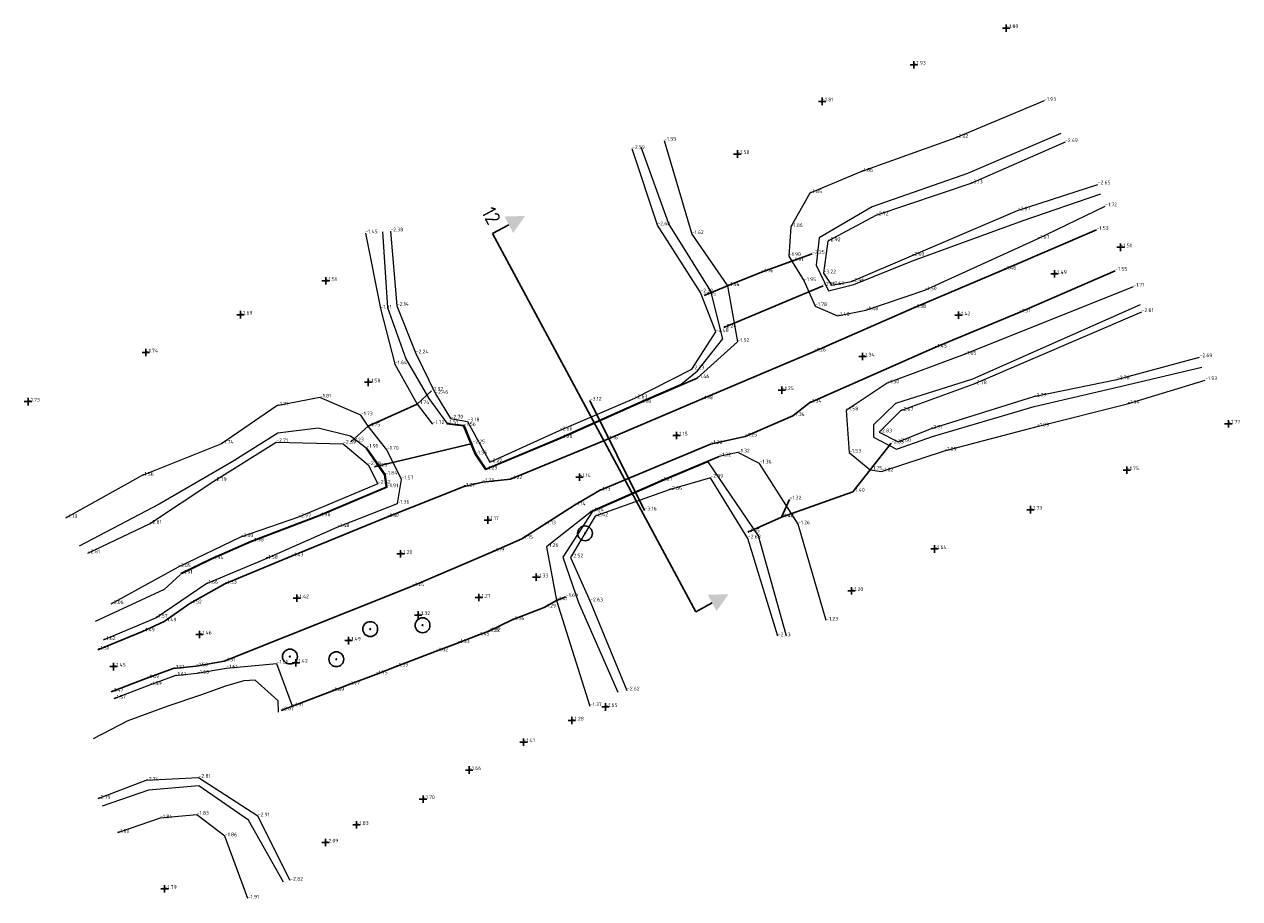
# Model space of a CAD drawing. Header units: metres. Extents: x 107967 to 113993, y 444343 to 445893.
# Tile 3 of 5: x 113239 to 113320, y 444343 to 444402. Entities that reach past the tile are written whole.
import ezdxf
from ezdxf.enums import TextEntityAlignment as Align

# ---------------------------------------------------------------- set-up
doc = ezdxf.new("R2010")
doc.units = ezdxf.units.M
doc.header["$LTSCALE"] = 0.25
doc.layers.get('0').update_dxf_attribs({"linetype": 'CONTINUOUS'})
for name, color, linetype in [('B-ME-IE-TERREINAFSCHEIDING_DOORGANG-G', 1, 'CONTINUOUS'), ('B-WE-GK-BESCHOEIING-G', 130, 'CONTINUOUS'), ('B-WE-IE-TERREINAFSCHEIDING_KUNSTMATIG_HEKWERK-G', 20, 'CONTINUOUS'), ('B-WE-VH-KANTVERHARDING_ASFALTVERHARDING-G', 13, 'CONTINUOUS'), ('B-WE-WH-DUIKER-G', 5, 'CONTINUOUS'), ('PROFIELEN', 7, 'CONTINUOUS'), ('PRONIVO', 7, 'CONTINUOUS')]:
    doc.layers.add(name, color=color, linetype=linetype)
for name, color, linetype, lineweight in [('B-WE-GR-BOOM-S', 90, 'CONTINUOUS', 25), ('B-WE-GW-WATERGANG_BODEM-G', 40, 'CONTINUOUS', 18), ('B-WE-GW-WATERGANG_INSTEEK-G', 62, 'CONTINUOUS', 18), ('B-WE-WH-WATERLIJN-G', 150, 'CONTINUOUS', 18), ('X-XX-AL-HOOGTELABEL-S', 7, 'CONTINUOUS', 25), ('X-XX-AL-HOOGTELABEL-T', 7, 'CONTINUOUS', 25)]:
    doc.layers.add(name, color=color, linetype=linetype, lineweight=lineweight)
doc.styles.add('ISO', font='isocp.shx')
doc.styles.get("Standard").update_dxf_attribs({"font": 'isocp.shx'})

# ---------------------------------------------------------------- blocks, each defined once
blk = doc.blocks.new('PROFPIJLB')
at = {"layer": 'PRONIVO', "linetype": 'Continuous'}
blk.add_line((0, 1.25), (0, 0), dxfattribs=at)
blk.add_solid([(0.625, 1.25), (-0.625, 1.25), (0, 2.5)], dxfattribs=at)
at = {"linetype": 'Continuous', "style": 'ISO'}
blk.add_attdef('DWPNR', text='', height=0.9, dxfattribs=at).set_placement((-1.25, 0), align=Align.RIGHT)
blk = doc.blocks.new('PROFPIJLE')
at = {"layer": 'PRONIVO', "linetype": 'Continuous'}
blk.add_line((0, 1.25), (0, 0), dxfattribs=at)
blk.add_solid([(0.625, 1.25), (-0.625, 1.25), (0, 2.5)], dxfattribs=at)
blk = doc.blocks.new('SOG-HOOGTEPUNT-SO')
for p, q in [((-0.5, 0), (0.5, 0)), ((0, 0.5), (0, -0.5))]:
    blk.add_line(p, q)
blk = doc.blocks.new('SGR-BOOM_01')
at = {"ltscale": 0.1}
h = blk.add_hatch(color=256, dxfattribs=at)
edge = h.paths.add_edge_path()
edge.add_arc((0, 0), 0.15, 0, 360)
for radius in [2.5, 0.045]:
    blk.add_circle((0, 0), radius)
blk.add_circle((0, 0), 0.15, dxfattribs=at)

msp = doc.modelspace()

# ---------------------------------------------------------------- linework, layer by layer
at = {"layer": 'B-ME-IE-TERREINAFSCHEIDING_DOORGANG-G'}
for points in [[(113261.718, 444374.721, -1.754), (113265.019, 444376.223, -1.735)], [(113294.366, 444370.309, -1.398), (113289.565, 444368.586, -1.479)], [(113273.573, 444362.501, -1.291), (113271.414, 444361.664, -1.338), (113269.837, 444360.902, -1.323)]]:
    msp.add_polyline3d(points, dxfattribs=at)
at = {"layer": 'B-WE-GK-BESCHOEIING-G'}
for points in [[(113267.013, 444374.88, -1.508), (113268.147, 444374.748, -1.555), (113268.914, 444372.836, -1.557), (113269.628, 444371.8, -1.293), (113274.685, 444373.921, -1.201), (113279.973, 444376.281, -1.381), (113283.882, 444377.975, -1.464)], [(113261.607, 444373.273, -1.909), (113262.849, 444371.465, -1.841), (113262.978, 444370.608, -1.91), (113258.353, 444368.652, -1.981), (113253.859, 444366.952, -1.978), (113251.142, 444365.757, -1.943), (113249.118, 444364.777, -1.911)], [(113285.369, 444372.693, -1.321), (113281.438, 444371.051, -1.209), (113276.789, 444368.99, -1.242)]]:
    msp.add_polyline3d(points, dxfattribs=at)
at = {"layer": 'B-WE-GW-WATERGANG_BODEM-G'}
for points in [[(113263.214, 444387.868, -2.381), (113263.649, 444382.839, -2.141), (113264.919, 444379.638, -2.237), (113266.238, 444376.908, -2.462), (113267.269, 444375.245, -2.7), (113268.401, 444375.051, -3.179), (113269.913, 444372.302, -2.224), (113274.614, 444374.441, -2.655), (113279.672, 444376.61, -2.632), (113283.524, 444378.571, -2.231), (113285.13, 444381.081, -2.476), (113284.104, 444383.748, -2.318), (113281.206, 444388.276, -2.6), (113279.494, 444393.424, -2.594)], [(113308.671, 444393.885, -2.692), (113302.32, 444391.093, -3.131), (113295.932, 444388.946, -2.717), (113292.686, 444387.204, -2.923), (113292.393, 444385.036, -3.223), (113292.934, 444384.242, -2.633), (113294.279, 444384.481, -2.46), (113298.33, 444386.226, -2.598), (113305.479, 444389.279, -2.67), (113310.874, 444391.035, -2.645)], [(113313.827, 444382.42, -2.805), (113302.535, 444377.56, -2.776), (113297.592, 444375.761, -2.669), (113296.151, 444374.316, -2.829), (113297.436, 444373.673, -2.599), (113299.61, 444374.559, -2.706), (113306.564, 444376.724, -2.766), (113312.17, 444377.886, -2.759), (113317.736, 444379.382, -2.687)], [(113242.827, 444366.16, -2.812), (113246.986, 444368.145, -2.807), (113251.315, 444371.029, -2.789), (113255.514, 444373.65, -2.712), (113260.022, 444373.544, -2.694), (113261.708, 444372.113, -2.781), (113262.368, 444370.85, -2.518), (113257.008, 444368.588, -2.971), (113253.118, 444367.251, -3), (113248.898, 444365.225, -3.045), (113244.372, 444362.737, -3.057)], [(113289.315, 444360.561, -2.426), (113287.304, 444367.163, -2.681), (113284.781, 444371.25, -2.388), (113281.994, 444370.434, -2.664), (113277.014, 444368.655, -2.422), (113275.352, 444365.878, -2.517), (113276.673, 444362.916, -2.627), (113279.153, 444356.908, -2.624)], [(113256.462, 444344.083, -2.824), (113254.268, 444348.421, -2.911), (113250.286, 444351.015, -2.812), (113246.739, 444350.83, -2.736), (113243.485, 444349.604, -2.793)]]:
    msp.add_polyline3d(points, dxfattribs=at)
at = {"layer": 'B-WE-GW-WATERGANG_INSTEEK-G'}
for points in [[(113307.257, 444396.667, -1.932), (113301.311, 444394.175, -2.023), (113294.91, 444391.883, -1.856), (113291.473, 444390.442, -1.848), (113290.184, 444388.164, -1.856), (113290.066, 444386.198, -1.902), (113290.273, 444385.856, -1.911), (113291.082, 444384.514, -1.945), (113291.827, 444382.825, -1.779), (113293.329, 444382.167, -1.476), (113295.255, 444382.549, -1.479), (113299.216, 444383.897, -1.504), (113306.817, 444387.369, -1.666), (113311.387, 444389.559, -1.717)], [(113281.662, 444393.986, -1.55), (113283.52, 444387.683, -1.619), (113285.931, 444384.185, -1.643), (113286.599, 444380.412, -1.524), (113283.882, 444377.975, -1.464)], [(113261.528, 444387.738, -1.453), (113262.541, 444382.657, -1.613), (113263.508, 444378.908, -1.642), (113265.019, 444376.223, -1.735), (113266.05, 444374.87, -1.718)], [(113313.27, 444384.136, -1.713), (113301.886, 444379.551, -1.645), (113296.69, 444377.621, -1.502), (113293.918, 444375.794, -1.582), (113294.121, 444372.945, -1.533), (113295.545, 444371.794, -1.748), (113296.301, 444371.677, -1.818), (113300.543, 444373.075, -1.886), (113306.785, 444374.709, -1.891), (113312.875, 444376.238, -1.939), (113318.112, 444377.832, -1.928)], [(113243.885, 444360.313, -1.623), (113247.395, 444361.816, -1.572), (113250.773, 444364.097, -1.66), (113254.801, 444365.785, -1.576), (113259.622, 444367.924, -1.478), (113263.687, 444369.508, -1.36), (113263.955, 444371.137, -1.572), (113262.976, 444373.137, -1.699), (113261.718, 444374.721, -1.754), (113261.222, 444375.463, -1.733), (113258.461, 444376.66, -1.807), (113255.567, 444376.109, -1.705), (113251.821, 444373.543, -1.736), (113246.444, 444371.384, -1.562), (113241.316, 444368.534, -1.725)], [(113292.581, 444361.621, -1.226), (113290.688, 444368.118, -1.262), (113288.092, 444372.215, -1.359), (113286.631, 444372.955, -1.321), (113285.369, 444372.693, -1.321)], [(113276.789, 444368.99, -1.242), (113273.739, 444366.587, -1.261), (113274.392, 444362.979, -1.411), (113276.651, 444355.85, -1.372)], [(113256.607, 444355.846, -1.909), (113255.548, 444358.709, -1.61), (113252.147, 444358.397, -1.607), (113250.179, 444358.043, -1.598), (113248.688, 444357.894, -1.61), (113246.979, 444357.269, -1.594), (113244.575, 444356.348, -1.568)], [(113253.605, 444342.87, -1.912), (113252.057, 444347.072, -1.857), (113250.161, 444348.525, -1.827), (113247.697, 444348.292, -1.844), (113244.81, 444347.307, -1.801)]]:
    msp.add_polyline3d(points, dxfattribs=at)
at = {"layer": 'B-WE-IE-TERREINAFSCHEIDING_KUNSTMATIG_HEKWERK-G'}
for points in [[(113284.349, 444383.545, -1.946), (113285.931, 444384.185, -1.643), (113288.214, 444385.109, -1.759), (113290.273, 444385.856, -1.911), (113291.625, 444386.346, -2.247)], [(113265.019, 444376.223, -1.735), (113265.971, 444377.12, -1.924)], [(113260.575, 444373.7, -2.226), (113261.718, 444374.721, -1.754)], [(113296.96, 444373.577, -2.346), (113295.545, 444371.794, -1.748), (113294.366, 444370.309, -1.398)], [(113290.106, 444369.786, -1.32), (113289.565, 444368.586, -1.479), (113287.288, 444367.58, -1.951)], [(113275.042, 444363.219, -1.604), (113274.392, 444362.979, -1.411), (113273.573, 444362.501, -1.291)], [(113269.837, 444360.902, -1.323), (113269.721, 444360.856, -1.334), (113269.068, 444360.611, -1.453), (113267.738, 444360.106, -1.529), (113266.295, 444359.553, -1.623), (113263.594, 444358.516, -1.586), (113262.219, 444357.995, -1.751), (113260.357, 444357.284, -1.771), (113259.269, 444356.862, -1.691), (113256.607, 444355.846, -1.909), (113255.851, 444355.562, -2.07)]]:
    msp.add_polyline3d(points, dxfattribs=at)
at = {"layer": 'B-WE-VH-KANTVERHARDING_ASFALTVERHARDING-G'}
for points in [[(113310.803, 444387.964, -1.532), (113304.561, 444385.286, -1.461), (113298.492, 444382.701, -1.382), (113291.756, 444379.771, -1.259), (113284.184, 444376.547, -1.18), (113277.79, 444373.837, -1.157), (113271.3, 444371.16, -1.219), (113269.408, 444370.963, -1.229), (113268.123, 444370.641, -1.27), (113262.976, 444368.597, -1.303), (113256.536, 444365.955, -1.426), (113252.043, 444364.094, -1.531), (113249.699, 444362.777, -1.517), (113247.974, 444361.559, -1.494), (113246.51, 444360.884, -1.488), (113243.484, 444359.651, -1.51)], [(113312.062, 444385.207, -1.552), (113305.574, 444382.403, -1.512), (113299.891, 444380.025, -1.447), (113291.45, 444376.311, -1.341), (113290.319, 444375.419, -1.336), (113287.109, 444374.037, -1.251), (113284.788, 444373.519, -1.202), (113277.293, 444370.386, -1.132), (113275.614, 444369.392, -1.135), (113273.612, 444368.116, -1.126), (113272.061, 444367.133, -1.152), (113270.13, 444366.277, -1.185), (113264.673, 444363.948, -1.237), (113252.009, 444358.88, -1.507), (113250.11, 444358.539, -1.498), (113248.575, 444358.385, -1.51), (113246.804, 444357.737, -1.494), (113244.396, 444356.815, -1.468)]]:
    msp.add_polyline3d(points, dxfattribs=at)
at = {"layer": 'B-WE-WH-DUIKER-G'}
for points in [[(113285.676, 444381.372, -2.242), (113292.365, 444384.2, -2.245)], [(113276.644, 444376.454, -3.12), (113280.344, 444369.047, -3.162)], [(113268.74, 444373.564, -2.252), (113262.128, 444371.988, -2.253)]]:
    msp.add_polyline3d(points, dxfattribs=at)
at = {"layer": 'B-WE-WH-WATERLIJN-G'}
for points in [[(113308.392, 444394.456, -2.25), (113302.096, 444391.776, -2.25), (113295.683, 444389.522, -2.25), (113292.114, 444387.421, -2.25), (113291.896, 444385.576, -2.25), (113292.726, 444383.851, -2.25), (113294.429, 444384.279, -2.25), (113298.39, 444385.867, -2.25), (113305.841, 444388.593, -2.25), (113311.086, 444390.39, -2.25)], [(113262.679, 444387.837, -1.85), (113263.012, 444382.728, -1.85), (113264.25, 444379.28, -1.85), (113265.8, 444376.604, -1.85), (113267.019, 444374.93, -1.85), (113268.182, 444374.794, -1.85), (113268.958, 444372.86, -1.85), (113269.646, 444371.862, -1.85), (113274.665, 444373.967, -1.85), (113279.953, 444376.327, -1.85), (113282.806, 444377.569, -1.85), (113283.904, 444378.455, -1.85), (113285.62, 444380.61, -1.85), (113284.812, 444383.831, -1.85), (113281.979, 444388.376, -1.85), (113280.11, 444393.546, -1.85)], [(113313.726, 444382.902, -2.25), (113302.436, 444377.893, -2.25), (113297.249, 444376.25, -2.25), (113295.77, 444374.826, -2.25), (113295.776, 444373.981, -2.25), (113297.311, 444373.181, -2.25), (113299.731, 444374.027, -2.25), (113306.587, 444376.049, -2.25), (113312.481, 444377.418, -2.25), (113317.888, 444378.719, -2.25)], [(113249.096, 444364.822, -2.25), (113251.121, 444365.802, -2.25), (113253.84, 444366.998, -2.25), (113258.334, 444368.698, -2.25), (113262.923, 444370.639, -2.25), (113262.801, 444371.446, -2.25), (113261.566, 444373.245, -2.25), (113260.515, 444374.062, -2.25), (113258.333, 444374.593, -2.25), (113255.614, 444374.251, -2.25), (113252.536, 444372.335, -2.25), (113247.629, 444369.474, -2.25), (113242.238, 444366.638, -2.25)], [(113289.87, 444360.651, -1.85), (113288.008, 444367.343, -1.85), (113284.625, 444372.328, -1.85), (113281.458, 444371.005, -1.85), (113276.809, 444368.944, -1.85), (113274.828, 444365.891, -1.85), (113275.877, 444362.831, -1.85), (113278.526, 444356.797, -1.85)], [(113249.073, 444364.723, -2.227), (113247.966, 444363.712, -2.231), (113243.305, 444361.554, -2.231)], [(113255.675, 444355.44, -2.25), (113255.645, 444356.198, -2.25), (113255.182, 444356.639, -2.25), (113254.089, 444357.608, -2.25), (113253.342, 444357.562, -2.25), (113252.088, 444357.208, -2.25), (113250.423, 444356.6, -2.25), (113248.214, 444355.852, -2.25), (113245.524, 444354.868, -2.25), (113243.177, 444353.657, -2.25)], [(113256.007, 444343.992, -2.25), (113253.651, 444348.153, -2.25), (113250.31, 444350.469, -2.25), (113246.919, 444350.174, -2.25), (113243.793, 444349.099, -2.25)]]:
    msp.add_polyline3d(points, dxfattribs=at)
at = {"layer": 'PROFIELEN'}
msp.add_line((113270.088, 444387.721, -3.841), (113283.796, 444362.217, -3.875), dxfattribs=at)

# ---------------------------------------------------------------- block references
at = {"layer": 'B-WE-GR-BOOM-S', "linetype": 'Continuous', "xscale": 0.2, "yscale": 0.2, "zscale": 0.2}
for p in [(113276.325, 444367.504, -2.461), (113261.851, 444361.045, -1.41), (113265.377, 444361.305, -1.32), (113256.439, 444359.195, -1.41), (113259.566, 444359.015, -1.49)]:
    msp.add_blockref('SGR-BOOM_01', p, dxfattribs=at)
at = {"layer": 'PROFIELEN', "rotation": 298.2573324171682}
for name, p in [('PROFPIJLB', (113270.088, 444387.721)), ('PROFPIJLE', (113283.796, 444362.217))]:
    msp.add_blockref(name, p, dxfattribs=at)
at = {"layer": 'X-XX-AL-HOOGTELABEL-S', "linetype": 'Continuous', "xscale": 0.5, "yscale": 0.5, "zscale": 0.5}
for p in [(113304.71, 444401.574, -1.795), (113298.48, 444399.103, -1.929), (113292.3, 444396.633, -1.812), (113286.592, 444393.082, -1.578), (113312.421, 444386.791, -1.509), (113307.964, 444384.995, -1.492), (113258.849, 444384.522, -1.513), (113253.102, 444382.248, -1.685), (113301.487, 444382.207, -1.415), (113246.735, 444379.695, -1.738), (113295.016, 444379.424, -1.335), (113261.721, 444377.687, -1.578), (113289.592, 444377.164, -1.249), (113238.789, 444376.383, -1.728), (113319.678, 444374.893, -1.772), (113282.487, 444374.098, -1.154), (113312.844, 444371.763, -1.746), (113275.956, 444371.292, -1.144), (113269.77, 444368.401, -1.168), (113306.338, 444369.099, -1.732), (113263.901, 444366.115, -1.204), (113299.869, 444366.449, -1.636), (113273.044, 444364.54, -1.331), (113294.281, 444363.62, -1.201), (113256.907, 444363.126, -1.419), (113269.171, 444363.172, -1.266), (113265.089, 444361.996, -1.323), (113250.347, 444360.682, -1.457), (113260.391, 444360.268, -1.493), (113244.548, 444358.514, -1.446), (113256.831, 444358.772, -1.423), (113277.698, 444355.793, -1.649), (113275.436, 444354.883, -1.277), (113272.19, 444353.424, -1.406), (113268.511, 444351.544, -1.658), (113265.407, 444349.585, -1.697), (113260.928, 444347.841, -1.83), (113258.844, 444346.654, -2.085), (113247.997, 444343.53, -1.791)]:
    msp.add_blockref('SOG-HOOGTEPUNT-SO', p, dxfattribs=at)

# ---------------------------------------------------------------- texts
at = {"layer": 'PROFIELEN', "linetype": 'Continuous', "style": 'ISO'}
msp.add_text('12 ', height=1, rotation=298.25733, dxfattribs=at).set_placement((113270.088, 444387.721, -3.841), align=Align.RIGHT)
at = {"layer": 'X-XX-AL-HOOGTELABEL-T', "linetype": 'Continuous'}
for s, p in [('-1.80', (113304.71, 444401.574, -1.795)), ('-1.93', (113298.48, 444399.103, -1.929)), ('-1.81', (113292.3, 444396.633, -1.812)), ('-1.93', (113307.257, 444396.667, -1.932)), ('-1.55', (113281.662, 444393.986, -1.55)), ('-2.02', (113301.311, 444394.175, -2.023)), ('-2.69', (113308.671, 444393.885, -2.692)), ('-2.59', (113279.494, 444393.424, -2.594)), ('-1.58', (113286.592, 444393.082, -1.578)), ('-1.86', (113294.91, 444391.883, -1.856)), ('-1.85', (113291.473, 444390.442, -1.848)), ('-3.13', (113302.32, 444391.093, -3.131)), ('-2.65', (113310.874, 444391.035, -2.645)), ('-2.72', (113295.932, 444388.946, -2.717)), ('-2.67', (113305.479, 444389.279, -2.67)), ('-1.72', (113311.387, 444389.559, -1.717)), ('-2.60', (113281.206, 444388.276, -2.6)), ('-1.86', (113290.184, 444388.164, -1.856)), ('-1.53', (113310.803, 444387.964, -1.532)), ('-1.45', (113261.528, 444387.738, -1.453)), ('-2.38', (113263.214, 444387.868, -2.381)), ('-1.62', (113283.52, 444387.683, -1.619)), ('-2.92', (113292.686, 444387.204, -2.923)), ('-1.67', (113306.817, 444387.369, -1.666)), ('-2.25', (113291.625, 444386.346, -2.247)), ('-1.51', (113312.421, 444386.791, -1.509)), ('-1.90', (113290.066, 444386.198, -1.902)), ('-1.91', (113290.273, 444385.856, -1.911)), ('-1.91', (113290.273, 444385.856, -1.911)), ('-2.60', (113298.33, 444386.226, -2.598)), ('-1.76', (113288.214, 444385.109, -1.759)), ('-3.22', (113292.393, 444385.036, -3.223)), ('-1.46', (113304.561, 444385.286, -1.461)), ('-1.49', (113307.964, 444384.995, -1.492)), ('-1.55', (113312.062, 444385.207, -1.552)), ('-1.51', (113258.849, 444384.522, -1.513)), ('-1.64', (113285.931, 444384.185, -1.643)), ('-1.64', (113285.931, 444384.185, -1.643)), ('-1.95', (113291.082, 444384.514, -1.945)), ('-2.25', (113292.365, 444384.2, -2.245)), ('-2.63', (113292.934, 444384.242, -2.633)), ('-2.46', (113294.279, 444384.481, -2.46)), ('-1.50', (113299.216, 444383.897, -1.504)), ('-1.71', (113313.27, 444384.136, -1.713)), ('-2.32', (113284.104, 444383.748, -2.318)), ('-1.95', (113284.349, 444383.545, -1.946)), ('-1.69', (113253.102, 444382.248, -1.685)), ('-1.61', (113262.541, 444382.657, -1.613)), ('-2.14', (113263.649, 444382.839, -2.141)), ('-1.78', (113291.827, 444382.825, -1.779)), ('-1.48', (113295.255, 444382.549, -1.479)), ('-1.38', (113298.492, 444382.701, -1.382)), ('-1.51', (113305.574, 444382.403, -1.512)), ('-2.81', (113313.827, 444382.42, -2.805)), ('-1.48', (113293.329, 444382.167, -1.476)), ('-1.42', (113301.487, 444382.207, -1.415)), ('-2.48', (113285.13, 444381.081, -2.476)), ('-2.24', (113285.676, 444381.372, -2.242)), ('-1.52', (113286.599, 444380.412, -1.524)), ('-1.26', (113291.756, 444379.771, -1.259)), ('-1.45', (113299.891, 444380.025, -1.447)), ('-1.74', (113246.735, 444379.695, -1.738)), ('-2.24', (113264.919, 444379.638, -2.237)), ('-1.34', (113295.016, 444379.424, -1.335)), ('-1.65', (113301.886, 444379.551, -1.645)), ('-2.69', (113317.736, 444379.382, -2.687)), ('-1.64', (113263.508, 444378.908, -1.642)), ('-2.23', (113283.524, 444378.571, -2.231)), ('-1.58', (113261.721, 444377.687, -1.578)), ('-1.46', (113283.882, 444377.975, -1.464)), ('-1.46', (113283.882, 444377.975, -1.464)), ('-1.50', (113296.69, 444377.621, -1.502)), ('-2.78', (113302.535, 444377.56, -2.776)), ('-2.76', (113312.17, 444377.886, -2.759)), ('-1.93', (113318.112, 444377.832, -1.928)), ('-1.81', (113258.461, 444376.66, -1.807)), ('-1.92', (113265.971, 444377.12, -1.924)), ('-2.46', (113266.238, 444376.908, -2.462)), ('-2.63', (113279.672, 444376.61, -2.632)), ('-1.18', (113284.184, 444376.547, -1.18)), ('-1.25', (113289.592, 444377.164, -1.249)), ('-2.77', (113306.564, 444376.724, -2.766)), ('-1.73', (113238.789, 444376.383, -1.728)), ('-1.71', (113255.567, 444376.109, -1.705)), ('-1.74', (113265.019, 444376.223, -1.735)), ('-1.74', (113265.019, 444376.223, -1.735)), ('-1.74', (113265.019, 444376.223, -1.735)), ('-3.12', (113276.644, 444376.454, -3.12)), ('-1.38', (113279.973, 444376.281, -1.381)), ('-1.34', (113291.45, 444376.311, -1.341)), ('-1.58', (113293.918, 444375.794, -1.582)), ('-2.67', (113297.592, 444375.761, -2.669)), ('-1.94', (113312.875, 444376.238, -1.939)), ('-1.73', (113261.222, 444375.463, -1.733)), ('-1.72', (113266.05, 444374.87, -1.718)), ('-1.51', (113267.013, 444374.88, -1.508)), ('-2.70', (113267.269, 444375.245, -2.7)), ('-3.18', (113268.401, 444375.051, -3.179)), ('-1.34', (113290.319, 444375.419, -1.336)), ('-1.77', (113319.678, 444374.893, -1.772)), ('-1.75', (113261.718, 444374.721, -1.754)), ('-1.75', (113261.718, 444374.721, -1.754)), ('-1.75', (113261.718, 444374.721, -1.754)), ('-1.56', (113268.147, 444374.748, -1.555)), ('-2.66', (113274.614, 444374.441, -2.655)), ('-1.15', (113282.487, 444374.098, -1.154)), ('-1.25', (113287.109, 444374.037, -1.251)), ('-2.83', (113296.151, 444374.316, -2.829)), ('-2.71', (113299.61, 444374.559, -2.706)), ('-1.89', (113306.785, 444374.709, -1.891)), ('-1.74', (113251.821, 444373.543, -1.736)), ('-2.71', (113255.514, 444373.65, -2.712)), ('-2.69', (113260.022, 444373.544, -2.694)), ('-2.23', (113260.575, 444373.7, -2.226)), ('-1.91', (113261.607, 444373.273, -1.909)), ('-2.25', (113268.74, 444373.564, -2.252)), ('-1.20', (113274.685, 444373.921, -1.201)), ('-1.16', (113277.79, 444373.837, -1.157)), ('-1.20', (113284.788, 444373.519, -1.202)), ('-2.35', (113296.96, 444373.577, -2.346)), ('-2.60', (113297.436, 444373.673, -2.599)), ('-1.70', (113262.976, 444373.137, -1.699)), ('-1.56', (113268.914, 444372.836, -1.557)), ('-1.32', (113285.369, 444372.693, -1.321)), ('-1.32', (113285.369, 444372.693, -1.321)), ('-1.32', (113286.631, 444372.955, -1.321)), ('-1.53', (113294.121, 444372.945, -1.533)), ('-1.89', (113300.543, 444373.075, -1.886)), ('-2.78', (113261.708, 444372.113, -2.781)), ('-2.25', (113262.128, 444371.988, -2.253)), ('-1.29', (113269.628, 444371.8, -1.293)), ('-2.22', (113269.913, 444372.302, -2.224)), ('-1.36', (113288.092, 444372.215, -1.359)), ('-1.75', (113295.545, 444371.794, -1.748)), ('-1.75', (113295.545, 444371.794, -1.748)), ('-1.82', (113296.301, 444371.677, -1.818)), ('-1.75', (113312.844, 444371.763, -1.746)), ('-1.56', (113246.444, 444371.384, -1.562)), ('-2.79', (113251.315, 444371.029, -2.789)), ('-2.52', (113262.368, 444370.85, -2.518)), ('-1.84', (113262.849, 444371.465, -1.841)), ('-1.57', (113263.955, 444371.137, -1.572)), ('-1.23', (113269.408, 444370.963, -1.229)), ('-1.22', (113271.3, 444371.16, -1.219)), ('-1.14', (113275.956, 444371.292, -1.144)), ('-1.21', (113281.438, 444371.051, -1.209)), ('-2.39', (113284.781, 444371.25, -2.388)), ('-1.91', (113262.978, 444370.608, -1.91)), ('-1.27', (113268.123, 444370.641, -1.27)), ('-1.13', (113277.293, 444370.386, -1.132)), ('-2.66', (113281.994, 444370.434, -2.664)), ('-1.40', (113294.366, 444370.309, -1.398)), ('-1.40', (113294.366, 444370.309, -1.398)), ('-1.36', (113263.687, 444369.508, -1.36)), ('-1.14', (113275.614, 444369.392, -1.135)), ('-1.32', (113290.106, 444369.786, -1.32)), ('-1.73', (113241.316, 444368.534, -1.725)), ('-2.97', (113257.008, 444368.588, -2.971)), ('-1.98', (113258.353, 444368.652, -1.981)), ('-1.30', (113262.976, 444368.597, -1.303)), ('-1.17', (113269.77, 444368.401, -1.168)), ('-1.24', (113276.789, 444368.99, -1.242)), ('-1.24', (113276.789, 444368.99, -1.242)), ('-2.42', (113277.014, 444368.655, -2.422)), ('-3.16', (113280.344, 444369.047, -3.162)), ('-1.48', (113289.565, 444368.586, -1.479)), ('-1.48', (113289.565, 444368.586, -1.479)), ('-1.73', (113306.338, 444369.099, -1.732)), ('-2.81', (113246.986, 444368.145, -2.807)), ('-1.48', (113259.622, 444367.924, -1.478)), ('-1.13', (113273.612, 444368.116, -1.126)), ('-1.95', (113287.288, 444367.58, -1.951)), ('-1.26', (113290.688, 444368.118, -1.262)), ('-3.00', (113253.118, 444367.251, -3)), ('-1.98', (113253.859, 444366.952, -1.978)), ('-1.15', (113272.061, 444367.133, -1.152)), ('-2.68', (113287.304, 444367.163, -2.681)), ('-2.81', (113242.827, 444366.16, -2.812)), ('-1.43', (113256.536, 444365.955, -1.426)), ('-1.20', (113263.901, 444366.115, -1.204)), ('-1.19', (113270.13, 444366.277, -1.185)), ('-1.26', (113273.739, 444366.587, -1.261)), ('-2.52', (113275.352, 444365.878, -2.517)), ('-1.64', (113299.869, 444366.449, -1.636)), ('-3.05', (113248.898, 444365.225, -3.045)), ('-1.94', (113251.142, 444365.757, -1.943)), ('-1.58', (113254.801, 444365.785, -1.576)), ('-1.91', (113249.118, 444364.777, -1.911)), ('-1.33', (113273.044, 444364.54, -1.331)), ('-1.66', (113250.773, 444364.097, -1.66)), ('-1.53', (113252.043, 444364.094, -1.531)), ('-1.24', (113264.673, 444363.948, -1.237)), ('-1.20', (113294.281, 444363.62, -1.201)), ('-3.06', (113244.372, 444362.737, -3.057)), ('-1.52', (113249.699, 444362.777, -1.517)), ('-1.42', (113256.907, 444363.126, -1.419)), ('-1.27', (113269.171, 444363.172, -1.266)), ('-1.41', (113274.392, 444362.979, -1.411)), ('-1.41', (113274.392, 444362.979, -1.411)), ('-1.60', (113275.042, 444363.219, -1.604)), ('-2.63', (113276.673, 444362.916, -2.627)), ('-1.57', (113247.395, 444361.816, -1.572)), ('-1.32', (113265.089, 444361.997, -1.323)), ('-1.29', (113273.573, 444362.501, -1.291)), ('-1.29', (113273.573, 444362.501, -1.291)), ('-1.49', (113247.974, 444361.559, -1.494)), ('-1.34', (113271.414, 444361.664, -1.338)), ('-1.23', (113292.581, 444361.621, -1.226)), ('-1.62', (113243.885, 444360.313, -1.623)), ('-1.49', (113246.51, 444360.884, -1.488)), ('-1.46', (113250.347, 444360.682, -1.457)), ('-1.49', (113260.391, 444360.268, -1.493)), ('-1.45', (113269.068, 444360.611, -1.453)), ('-1.33', (113269.721, 444360.856, -1.334)), ('-1.32', (113269.837, 444360.902, -1.323)), ('-1.32', (113269.837, 444360.902, -1.323)), ('-2.43', (113289.315, 444360.561, -2.426)), ('-1.51', (113243.484, 444359.651, -1.51)), ('-1.62', (113266.295, 444359.553, -1.623)), ('-1.53', (113267.738, 444360.106, -1.529)), ('-1.45', (113244.548, 444358.514, -1.446)), ('-1.50', (113250.11, 444358.539, -1.498)), ('-1.51', (113252.009, 444358.88, -1.507)), ('-1.61', (113255.548, 444358.709, -1.61)), ('-1.42', (113256.831, 444358.772, -1.423)), ('-1.59', (113263.594, 444358.516, -1.586)), ('-1.49', (113246.804, 444357.737, -1.494)), ('-1.51', (113248.575, 444358.385, -1.51)), ('-1.61', (113248.688, 444357.894, -1.61)), ('-1.60', (113250.179, 444358.043, -1.598)), ('-1.61', (113252.147, 444358.397, -1.607)), ('-1.75', (113262.219, 444357.995, -1.751)), ('-1.59', (113246.979, 444357.269, -1.594)), ('-1.69', (113259.269, 444356.862, -1.691)), ('-1.77', (113260.357, 444357.284, -1.771)), ('-2.62', (113279.153, 444356.908, -2.624)), ('-1.47', (113244.396, 444356.815, -1.468)), ('-1.57', (113244.575, 444356.348, -1.568)), ('-2.07', (113255.851, 444355.562, -2.07)), ('-1.91', (113256.607, 444355.846, -1.909)), ('-1.91', (113256.607, 444355.846, -1.909)), ('-1.37', (113276.651, 444355.85, -1.372)), ('-1.65', (113277.698, 444355.793, -1.649)), ('-1.28', (113275.436, 444354.883, -1.277)), ('-1.41', (113272.19, 444353.424, -1.406)), ('-1.66', (113268.511, 444351.544, -1.658)), ('-2.74', (113246.739, 444350.83, -2.736)), ('-2.81', (113250.286, 444351.015, -2.812)), ('-2.79', (113243.485, 444349.604, -2.793)), ('-1.70', (113265.407, 444349.585, -1.697)), ('-1.84', (113247.697, 444348.292, -1.844)), ('-1.83', (113250.161, 444348.525, -1.827)), ('-2.91', (113254.268, 444348.421, -2.911)), ('-1.83', (113260.928, 444347.841, -1.83)), ('-1.80', (113244.81, 444347.307, -1.801)), ('-1.86', (113252.057, 444347.072, -1.857)), ('-2.09', (113258.844, 444346.654, -2.085)), ('-2.82', (113256.462, 444344.083, -2.824)), ('-1.79', (113247.997, 444343.53, -1.791)), ('-1.91', (113253.605, 444342.87, -1.912))]:
    msp.add_text(s, height=0.25, dxfattribs=at).set_placement(p)

doc.saveas('drawing.dxf')
